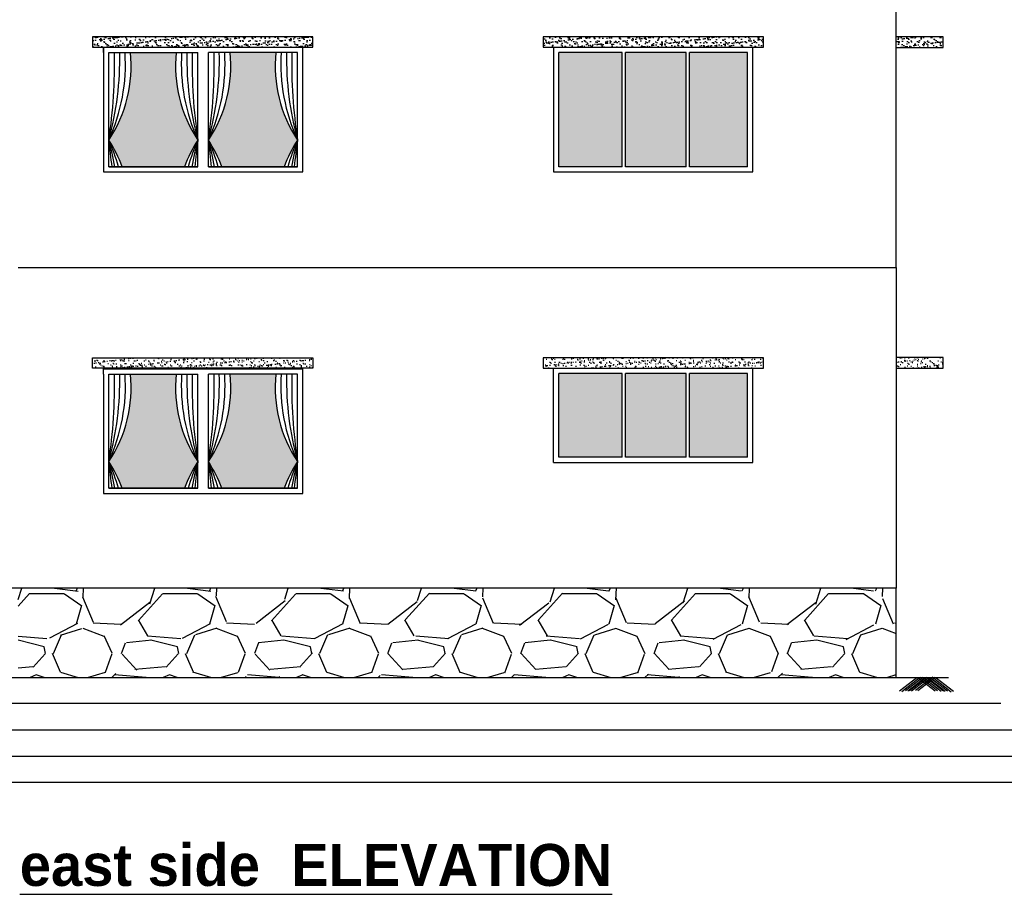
# Model space of a CAD drawing. Header units: millimetres. Extents: x 508 to 1792, y -198 to 270.
# Tile 4 of 11: x 1737 to 1747, y 85 to 93. Entities that reach past the tile are written whole.
import ezdxf

# ---------------------------------------------------------------- set-up
doc = ezdxf.new("R2010")
doc.units = ezdxf.units.MM
doc.styles.get("Standard").update_dxf_attribs({"font": 'verdana.ttf', "height": 0.8})
doc.dimstyles.get("Standard").update_dxf_attribs({"dimtxt": 0.8, "dimasz": 0.18, "dimexe": 0.18, "dimexo": 0.0625, "dimgap": 0.09, "dimtad": 0, "dimtih": 1, "dimtoh": 1, "dimzin": 0, "dimdsep": 46, "dimtxsty": 'Standard', "dimcen": 0.09, "dimadec": 0, "dimazin": 0, "dimtfac": 1, "dimtofl": 0, "dimtmove": 0, "dimatfit": 3, "dimfxl": 1, "dimtolj": 1, "dimtzin": 0, "dimarcsym": 0})
pattern_1 = [(37.50000000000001, (135.0083206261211, 124.3359328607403), (-0.001920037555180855, 0.05872958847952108), [0, -0.0463296, 0, -0.05181599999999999, 0, -0.04952999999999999]), (7.499999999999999, (135.0083206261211, 124.3359328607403), (0.05394279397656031, 0.0860190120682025), [0, -0.0249936, 0, -0.0417576, 0, -0.016002]), (327.5, (134.9708302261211, 124.3359328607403), (0.09491908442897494, 0.0001724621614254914), [0, -0.01524, 0, -0.054864, 0, -0.071628]), (317.5, (134.9708302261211, 124.3359328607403), (0.09162677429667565, 0.02675151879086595), [0, -0.007619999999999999, 0, -0.0359664, 0, -0.041148])]
pattern_2 = [(37.50000000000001, (119.2022498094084, 129.3304537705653), (-0.001920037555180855, 0.05872958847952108), [0, -0.0463296, 0, -0.05181599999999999, 0, -0.04952999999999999]), (7.499999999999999, (119.2022498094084, 129.3304537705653), (0.05394279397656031, 0.0860190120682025), [0, -0.0249936, 0, -0.0417576, 0, -0.016002]), (327.5, (119.1647594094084, 129.3304537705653), (0.09491908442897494, 0.0001724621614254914), [0, -0.01524, 0, -0.054864, 0, -0.071628]), (317.5, (119.1647594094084, 129.3304537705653), (0.09162677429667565, 0.02675151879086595), [0, -0.007619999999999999, 0, -0.0359664, 0, -0.041148])]

# ---------------------------------------------------------------- blocks, each defined once
blk = doc.blocks.new('*D174')
at = {"color": 0, "lineweight": -2, "ltscale": 0.25, "transparency": 16777216}
for p, q in [((1748.706775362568, 87.83161007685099), (1747.663397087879, 87.83213027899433)), ((1747.843307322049, 87.65204055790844), (1747.843062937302, 87.16187391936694)), ((1748.706351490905, 86.9814434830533), (1747.662973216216, 86.98196368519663)), ((1747.842973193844, 86.98187394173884), (1747.842883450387, 86.80187396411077)), ((1747.842883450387, 86.80187396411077), (1747.662883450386, 86.80187396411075))]:
    blk.add_line(p, q, dxfattribs=at)
at = {"color": 0, "ltscale": 0.25, "transparency": 16777216}
for points in [[(1747.813307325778, 87.6520555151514), (1747.873307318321, 87.65202560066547), (1747.843397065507, 87.83204053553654)], [(1747.813062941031, 87.16188887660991), (1747.873062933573, 87.16185896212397), (1747.842973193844, 86.98187394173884)]]:
    blk.add_solid(points, dxfattribs=at)
at = {"layer": 'Defpoints', "color": 0, "ltscale": 0.25, "transparency": 16777216}
for p in [(1748.7692753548, 87.83157891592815), (1747.842973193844, 86.98187394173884), (1748.768851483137, 86.98141232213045)]:
    blk.add_point(p, dxfattribs=at)
at = {"color": 0, "ltscale": 0.25, "transparency": 16777216, "insert": (1747.352819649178, 86.80187396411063), "char_height": 0.8, "attachment_point": 5}
blk.add_mtext('\\A1;{\\H0.1875x;0.85}', dxfattribs=at)

msp = doc.modelspace()

# ---------------------------------------------------------------- hatches: boundary and pattern name
h = msp.add_hatch()
h.set_pattern_fill('AR-SAND', color=18, scale=0.0012)
h.set_pattern_definition(pattern_2)
h.paths.add_polyline_path([(1740.000192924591, 93.09423292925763), (1737.900192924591, 93.09423292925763), (1737.900192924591, 92.99423292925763), (1738.0047336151, 92.99423292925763), (1738.0047336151, 92.99440384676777), (1739.904733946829, 92.99440384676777), (1739.904733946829, 92.99423292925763), (1740.000192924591, 92.99423292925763)])
h = msp.add_hatch()
h.set_pattern_fill('AR-SAND', color=18, scale=0.0012)
h.set_pattern_definition([(37.50000000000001, (134.3153882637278, 124.3371605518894), (-0.001920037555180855, 0.05872958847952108), [0, -0.0463296, 0, -0.05181599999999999, 0, -0.04952999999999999]), (7.499999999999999, (134.3153882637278, 124.3371605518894), (0.05394279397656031, 0.0860190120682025), [0, -0.0249936, 0, -0.0417576, 0, -0.016002]), (327.5, (134.2778978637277, 124.3371605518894), (0.09491908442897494, 0.0001724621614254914), [0, -0.01524, 0, -0.054864, 0, -0.071628]), (317.5, (134.2778978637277, 124.3371605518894), (0.09162677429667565, 0.02675151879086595), [0, -0.007619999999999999, 0, -0.0359664, 0, -0.041148])])
h.paths.add_polyline_path([(1744.295766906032, 92.99423292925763), (1744.295766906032, 93.09423292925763), (1742.195766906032, 93.09423292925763), (1742.195766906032, 92.99423292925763)])
h = msp.add_hatch()
h.set_pattern_fill('AR-SAND', color=18, scale=0.0012)
h.set_pattern_definition(pattern_1)
h.paths.add_polyline_path([(1746.011001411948, 92.99300523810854), (1746.011001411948, 93.09300523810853), (1745.561001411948, 93.09300523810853), (1745.561001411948, 92.99300523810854)])
h = msp.add_hatch(color=5)
h.dxf.hatch_style = 1
h.paths.add_polyline_path([(1738.054737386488, 92.10896646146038, -0.05484327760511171), (1738.183325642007, 91.85440395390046), (1738.776141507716, 91.85440395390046, -0.0548433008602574), (1738.904729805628, 92.10896657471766, -0.1754874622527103), (1738.698520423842, 92.94440395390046), (1738.260946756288, 92.94440395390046, -0.1754874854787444)])
h = msp.add_hatch(color=5)
h.dxf.hatch_style = 1
h.paths.add_polyline_path([(1739.004737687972, 92.10896656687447, -0.05484330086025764), (1739.133325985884, 91.85440394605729), (1739.72602981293, 91.85440394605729, -0.05484323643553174), (1739.854617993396, 92.10896625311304, -0.175487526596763), (1739.648408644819, 92.94440394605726), (1739.210947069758, 92.94440394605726, -0.1754874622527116)])
at = {"ltscale": 0.25}
h = msp.add_hatch(color=5, dxfattribs=at)
h.dxf.hatch_style = 1
h.paths.add_polyline_path([(1742.950766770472, 92.94423292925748), (1742.345766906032, 92.94423292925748), (1742.345766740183, 91.85423292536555), (1742.950766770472, 91.85423292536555)])
h = msp.add_hatch(color=5, dxfattribs=at)
h.dxf.hatch_style = 1
h.paths.add_polyline_path([(1742.980766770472, 91.85423292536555), (1743.560766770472, 91.85423292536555), (1743.560766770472, 92.94423292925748), (1742.980766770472, 92.94423292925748)])
h = msp.add_hatch(color=5, dxfattribs=at)
h.dxf.hatch_style = 1
h.paths.add_polyline_path([(1744.145766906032, 92.94423292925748), (1743.590766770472, 92.94423292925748), (1743.590766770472, 91.85423292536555), (1744.145766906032, 91.85423292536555)])
h = msp.add_hatch()
h.set_pattern_fill('AR-SAND', color=18, scale=0.0012)
h.set_pattern_definition(pattern_2)
h.paths.add_polyline_path([(1740.000192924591, 90.03279835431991), (1737.900192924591, 90.03279835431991), (1737.900192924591, 89.93279835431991), (1740.000192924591, 89.93279835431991)])
h = msp.add_hatch()
h.set_pattern_fill('AR-SAND', color=18, scale=0.0012)
h.set_pattern_definition([(37.50000000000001, (134.3153882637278, 124.3357259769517), (-0.001920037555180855, 0.05872958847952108), [0, -0.0463296, 0, -0.05181599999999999, 0, -0.04952999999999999]), (7.499999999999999, (134.3153882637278, 124.3357259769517), (0.05394279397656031, 0.0860190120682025), [0, -0.0249936, 0, -0.0417576, 0, -0.016002]), (327.5, (134.2778978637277, 124.3357259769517), (0.09491908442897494, 0.0001724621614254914), [0, -0.01524, 0, -0.054864, 0, -0.071628]), (317.5, (134.2778978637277, 124.3357259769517), (0.09162677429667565, 0.02675151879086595), [0, -0.007619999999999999, 0, -0.0359664, 0, -0.041148])])
h.paths.add_polyline_path([(1742.195766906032, 90.03279835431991), (1742.195766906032, 89.93279835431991), (1744.295766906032, 89.93279835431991), (1744.295766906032, 90.03279835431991)])
h = msp.add_hatch()
h.set_pattern_fill('AR-SAND', color=18, scale=0.0012)
h.set_pattern_definition(pattern_1)
h.paths.add_polyline_path([(1746.011001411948, 89.93300523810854), (1746.011001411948, 90.03300523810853), (1745.561001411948, 90.03300523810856), (1745.561001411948, 89.93300523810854)])
h = msp.add_hatch(color=5)
h.dxf.hatch_style = 1
h.paths.add_polyline_path([(1738.054737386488, 89.04120204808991, -0.05484327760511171), (1738.183325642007, 88.78663954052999), (1738.776141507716, 88.78663954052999, -0.0548433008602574), (1738.904729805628, 89.04120216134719, -0.1754874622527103), (1738.698520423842, 89.87663954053), (1738.260946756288, 89.87663954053, -0.1754874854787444)])
h = msp.add_hatch(color=5)
h.dxf.hatch_style = 1
h.paths.add_polyline_path([(1739.004737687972, 89.041202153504, -0.05484330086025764), (1739.133325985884, 88.78663953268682), (1739.72602981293, 88.78663953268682, -0.05484323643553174), (1739.854617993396, 89.04120183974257, -0.175487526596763), (1739.648408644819, 89.8766395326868), (1739.210947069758, 89.8766395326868, -0.1754874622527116)])
h = msp.add_hatch(color=5, dxfattribs=at)
h.dxf.hatch_style = 1
h.paths.add_polyline_path([(1742.950766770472, 89.882798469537), (1742.345766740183, 89.882798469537), (1742.345766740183, 89.08279846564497), (1742.950766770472, 89.08279846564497)])
h = msp.add_hatch(color=5, dxfattribs=at)
h.dxf.hatch_style = 1
h.paths.add_polyline_path([(1743.560766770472, 89.882798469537), (1742.980766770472, 89.882798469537), (1742.980766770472, 89.08279846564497), (1743.560766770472, 89.08279846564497)])
h = msp.add_hatch(color=5, dxfattribs=at)
h.dxf.hatch_style = 1
h.paths.add_polyline_path([(1744.145766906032, 89.88279835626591), (1743.590766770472, 89.882798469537), (1743.590766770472, 89.08279846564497), (1744.145766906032, 89.08279835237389)])
at = {"lineweight": 25}
h = msp.add_hatch(dxfattribs=at)
h.set_pattern_fill('GRAVEL', color=250, scale=0.05)
h.set_pattern_definition([(228.0127875, (262.9732216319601, 159.5929991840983), (-10.1600000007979, -11.42999999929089), [0.17086072, -16.9152418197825]), (184.969741, (262.8589216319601, 159.4659991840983), (15.23999999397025, 1.270000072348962), [0.2932023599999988, -29.02702444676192]), (132.5104471, (262.5668216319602, 159.4405991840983), (12.70000000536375, -13.96999999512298), [0.20674076, -20.46736139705]), (267.273689, (262.0715216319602, 159.1230991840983), (1.270000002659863, 25.39999999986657), [0.2670022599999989, -26.43321871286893]), (292.83365418, (262.0588216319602, 158.8563991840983), (-6.350000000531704, 15.23999999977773), [0.2618168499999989, -25.91990387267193]), (357.2736889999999, (262.1604216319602, 158.6150991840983), (-25.39999999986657, 1.270000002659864), [0.2670022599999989, -26.43321871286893]), (37.69424047, (262.4271216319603, 158.6023991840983), (-16.50999999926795, -12.70000000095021), [0.35309683, -34.9565576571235]), (72.25532837, (262.7065216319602, 158.8182991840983), (8.890000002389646, 27.93999999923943), [0.33335976, -33.0026283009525]), (121.42956562, (262.8081216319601, 159.1357991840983), (-10.16000000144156, 16.50999999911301), [0.2679065, -26.52277284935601]), (175.2363583, (262.6684216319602, 159.3643991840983), (13.96999999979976, -1.270000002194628), [0.3058566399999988, -14.98696847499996]), (222.3974378, (262.3636216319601, 159.3897991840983), (-15.23999999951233, -13.970000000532), [0.3955389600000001, -39.15838625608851]), (138.81407483, (263.3288216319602, 159.1103991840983), (-8.889999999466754, 7.620000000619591), [0.13500227, -13.365282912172]), (171.4692344, (263.2272216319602, 159.1992991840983), (16.51000000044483, -2.539999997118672), [0.25684099, -25.42731949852]), (225, (262.9732216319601, 159.2373991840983), (-1.776356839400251e-16, -1.27000000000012), [0.17960467, -1.616446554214]), (203.19859051, (262.8843216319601, 159.3897991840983), (6.350000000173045, 2.539999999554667), [0.09672065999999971, -9.575311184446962]), (291.80140949, (262.7954216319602, 159.3516991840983), (-1.270000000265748, 3.809999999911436), [0.13678281, -6.702376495]), (30.96375653, (262.8462216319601, 159.2246991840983), (3.810000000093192, 2.539999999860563), [0.2221598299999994, -7.183149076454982]), (161.56505118, (263.0367216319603, 159.3389991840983), (2.540000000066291, -1.269999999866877), [0.16064357, -3.855449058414]), (16.389540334, (262.0588216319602, 159.3516991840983), (12.70000000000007, 3.810000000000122), [0.225044, -22.2794133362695]), (70.34617594, (262.2747216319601, 159.4151991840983), (-5.080000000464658, -13.9699999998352), [0.18879947, -18.6911078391]), (293.19859051, (263.0367216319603, 159.5929991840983), (-2.539999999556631, 6.350000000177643), [0.1934400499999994, -9.478591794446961]), (343.6104596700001, (263.1129216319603, 159.4151991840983), (-12.70000000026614, 3.80999999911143), [0.2250439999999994, -22.27941333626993]), (339.44395478, (262.0588216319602, 158.5642991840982), (-6.349999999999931, 2.540000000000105), [0.2170175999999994, -10.63386715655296]), (294.7751406, (262.2620216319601, 158.4880991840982), (-6.350000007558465, 13.96999999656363), [0.18183606, -18.00179669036]), (66.80140949, (263.0494216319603, 158.3229991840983), (2.539999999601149, 6.350000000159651), [0.19344005, -9.478591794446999]), (17.35402464, (263.1256216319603, 158.5007991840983), (-16.50999999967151, -5.080000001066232), [0.2128913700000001, -21.0761879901]), (69.44395478, (262.4271216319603, 158.3229991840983), (-2.54000000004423, -6.349999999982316), [0.1085088, -10.742375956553]), (101.309932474, (262.9732216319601, 158.3229991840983), (-1.2700000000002, 5.080000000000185), [0.0647573, -6.410997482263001]), (165.963756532, (262.9605216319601, 158.3864991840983), (3.809999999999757, -1.269999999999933), [0.26181685, -4.9745272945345]), (186.00900596, (262.7065216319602, 158.4499991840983), (12.69999999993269, 1.270000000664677), [0.2426334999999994, -24.02068243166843]), (303.69006753, (262.8462216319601, 159.1103991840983), (-1.270000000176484, 2.539999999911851), [0.18316194, -4.39588817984]), (353.15722659, (262.9478216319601, 158.9579991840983), (21.59000000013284, -2.539999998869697), [0.31977838, -31.6580045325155]), (60.9453959, (263.2653216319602, 158.9198991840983), (-5.080000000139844, -8.889999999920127), [0.13075412, -12.944696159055]), (90, (263.3288216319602, 159.0341991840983), (-1.27, 1.27), [0.0762, -1.1938]), (120.25643716, (262.6811216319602, 158.4880991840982), (5.079999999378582, -8.890000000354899), [0.17643348, -17.4669703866]), (48.01278749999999, (262.5922216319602, 158.6404991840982), (10.16000000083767, 11.4299999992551), [0.34172144, -16.7443810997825]), (0, (262.8208216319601, 158.8944991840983), (1.27, 1.27), [0.3302, -0.9398]), (325.3048465, (263.1510216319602, 158.8944991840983), (12.70000000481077, -8.889999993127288), [0.20080478, -19.87965836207]), (254.0546040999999, (263.3161216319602, 158.7801991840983), (-1.269999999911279, -5.080000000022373), [0.18491454, -9.060825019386]), (207.64597536, (263.2653216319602, 158.6023991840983), (-24.13000000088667, -12.69999999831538), [0.3010725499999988, -29.80623221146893]), (175.42607874, (262.9986216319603, 158.4626991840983), (-16.50999999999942, 1.269999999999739), [0.31851473, -31.53292322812])])
h.paths.add_polyline_path([(1745.561001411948, 86.9830052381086), (1745.561001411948, 87.83300523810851), (1737.191001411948, 87.83300523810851), (1737.191001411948, 86.9830052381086)])

# ---------------------------------------------------------------- linework, layer by layer
for p, q in [((1745.561001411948, 90.89300523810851), (1745.561001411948, 95.00300523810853)), ((1744.295766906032, 93.09423292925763), (1742.195766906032, 93.09423292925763)), ((1742.195766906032, 93.09423292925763), (1742.195766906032, 92.99423292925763)), ((1744.295766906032, 92.99423292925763), (1744.295766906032, 93.09423292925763)), ((1746.011001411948, 93.09300523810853), (1745.561001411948, 93.09300523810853)), ((1746.011001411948, 92.99300523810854), (1746.011001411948, 93.09300523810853)), ((1738.0047336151, 92.94440384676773), (1738.0047336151, 92.99440384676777)), ((1738.0047336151, 92.99440384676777), (1739.904733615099, 92.99440384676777)), ((1738.0047336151, 92.94440384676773), (1738.0047336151, 91.80440384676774)), ((1738.004733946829, 92.99440372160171), (1739.904733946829, 92.99440372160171)), ((1738.004733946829, 92.99440372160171), (1738.004733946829, 91.80440372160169)), ((1739.904733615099, 91.80440384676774), (1739.904733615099, 92.99440384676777)), ((1739.904733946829, 91.80440372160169), (1739.904733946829, 92.99440372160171)), ((1742.195766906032, 92.99423292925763), (1744.295766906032, 92.99423292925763)), ((1742.295766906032, 92.99423292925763), (1742.295766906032, 91.80423292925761)), ((1744.195766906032, 91.80423292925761), (1744.195766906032, 92.99423292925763)), ((1745.561001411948, 92.99300523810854), (1746.011001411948, 92.99300523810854)), ((1738.0047336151, 91.80440384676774), (1739.904733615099, 91.80440384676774)), ((1738.004733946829, 91.80440372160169), (1739.904733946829, 91.80440372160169)), ((1742.295766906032, 91.80423292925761), (1744.195766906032, 91.80423292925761)), ((1737.191001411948, 90.89300523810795), (1745.561001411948, 90.89300523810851)), ((1745.561001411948, 90.89300523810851), (1745.561001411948, 87.83300523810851)), ((1744.295766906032, 90.03279835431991), (1742.195766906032, 90.03279835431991)), ((1742.195766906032, 90.03279835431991), (1742.195766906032, 89.93279835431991)), ((1744.295766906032, 89.93279835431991), (1744.295766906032, 90.03279835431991)), ((1746.011001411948, 90.03300523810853), (1745.561001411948, 90.03300523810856)), ((1746.011001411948, 89.93300523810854), (1746.011001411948, 90.03300523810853)), ((1742.195766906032, 89.93279835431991), (1744.295766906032, 89.93279835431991)), ((1742.295766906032, 89.03279835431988), (1742.295766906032, 89.93279835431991)), ((1744.195766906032, 89.03279835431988), (1744.195766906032, 89.93279835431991)), ((1745.561001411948, 89.93300523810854), (1746.011001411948, 89.93300523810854)), ((1738.0047336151, 89.87663943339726), (1738.0047336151, 89.9266394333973)), ((1738.0047336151, 89.9266394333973), (1739.904733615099, 89.9266394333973)), ((1738.0047336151, 89.87663943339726), (1738.0047336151, 88.73663943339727)), ((1738.004733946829, 89.92663930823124), (1739.904733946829, 89.92663930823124)), ((1739.904733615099, 88.73663943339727), (1739.904733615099, 89.9266394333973)), ((1742.295766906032, 89.03279835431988), (1744.195766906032, 89.03279835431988)), ((1738.0047336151, 88.73663943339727), (1739.904733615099, 88.73663943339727)), ((1738.004733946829, 88.73663930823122), (1739.904733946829, 88.73663930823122)), ((1745.561001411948, 87.83300523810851), (1736.091001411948, 87.83300523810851)), ((1745.561001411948, 86.9830052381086), (1745.561001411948, 87.83300523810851)), ((1736.061001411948, 86.9830052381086), (1745.561001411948, 86.9830052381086)), ((1745.561001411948, 86.9830052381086), (1746.061001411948, 86.9830052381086)), ((1746.561001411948, 86.7330052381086), (1735.061001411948, 86.7330052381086)), ((1734.561001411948, 86.4830052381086), (1747.061001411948, 86.4830052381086)), ((1734.061001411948, 86.2330052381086), (1747.561001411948, 86.2330052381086)), ((1733.561001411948, 85.9830052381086), (1748.061001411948, 85.9830052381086))]:
    msp.add_line(p, q, dxfattribs=at)
at = {"ltscale": 0.25}
for p, q in [((1737.900192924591, 93.09423292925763), (1737.900192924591, 92.99423292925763)), ((1740.000192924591, 93.09423292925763), (1737.900192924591, 93.09423292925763)), ((1740.000192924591, 92.99423292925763), (1740.000192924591, 93.09423292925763)), ((1737.900192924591, 92.99423292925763), (1740.000192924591, 92.99423292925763)), ((1737.900192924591, 89.93279835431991), (1737.900192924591, 90.03279835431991)), ((1737.900192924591, 90.03279835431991), (1740.000192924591, 90.03279835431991)), ((1740.000192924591, 90.03279835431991), (1740.000192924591, 89.93279835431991)), ((1740.000192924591, 89.93279835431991), (1737.900192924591, 89.93279835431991))]:
    msp.add_line(p, q, dxfattribs=at)
at = {"color": 30, "true_color": 0xf9911a}
for p, q in [((1738.054733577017, 91.85440395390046), (1738.054733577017, 92.94440395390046)), ((1738.054733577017, 92.94440395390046), (1738.904731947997, 92.94440395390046)), ((1738.054736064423, 91.85440384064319), (1738.054735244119, 92.94440384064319)), ((1738.904731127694, 91.85440395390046), (1738.904731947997, 92.94440395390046)), ((1739.004733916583, 91.85440395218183), (1739.004733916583, 92.94440395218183)), ((1739.854733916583, 92.94440394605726), (1739.004735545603, 92.94440394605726)), ((1739.004736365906, 91.85440394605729), (1739.004735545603, 92.94440394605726)), ((1739.854621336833, 91.85440383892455), (1739.854621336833, 92.94440383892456)), ((1739.854733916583, 91.85440394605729), (1739.854733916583, 92.94440394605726)), ((1742.950766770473, 92.94423292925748), (1742.345766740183, 92.94423292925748)), ((1742.345766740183, 91.85423292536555), (1742.345766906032, 92.94423292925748)), ((1742.950766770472, 91.85423292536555), (1742.950766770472, 92.94423292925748)), ((1742.980766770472, 91.85423292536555), (1742.980766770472, 92.94423292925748)), ((1743.560766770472, 92.94423292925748), (1742.980766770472, 92.94423292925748)), ((1743.560766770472, 91.85423292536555), (1743.560766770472, 92.94423292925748)), ((1744.145766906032, 92.94423292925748), (1743.590766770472, 92.94423292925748)), ((1743.590766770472, 91.85423292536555), (1743.590766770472, 92.94423292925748)), ((1744.145766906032, 91.85423292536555), (1744.145766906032, 92.94423292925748)), ((1738.904731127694, 91.85440395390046), (1738.054733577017, 91.85440395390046)), ((1738.054736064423, 91.85440384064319), (1738.9047336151, 91.85440384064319)), ((1739.854621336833, 91.85440383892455), (1739.004733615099, 91.85440383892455)), ((1739.004736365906, 91.85440394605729), (1739.854733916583, 91.85440394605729)), ((1742.950766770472, 91.85423292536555), (1742.345766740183, 91.85423292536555)), ((1743.560766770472, 91.85423292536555), (1742.980766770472, 91.85423292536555)), ((1744.145766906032, 91.85423292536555), (1743.590766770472, 91.85423292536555)), ((1738.054733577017, 88.78663954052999), (1738.054733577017, 89.87663954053)), ((1738.054733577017, 89.87663954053), (1738.904731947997, 89.87663954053)), ((1738.054736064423, 88.78663942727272), (1738.054735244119, 89.87663942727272)), ((1738.904731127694, 88.78663954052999), (1738.904731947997, 89.87663954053)), ((1739.004733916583, 88.78663953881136), (1739.004733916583, 89.87663953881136)), ((1739.854733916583, 89.8766395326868), (1739.004735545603, 89.8766395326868)), ((1739.004736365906, 88.78663953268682), (1739.004735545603, 89.8766395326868)), ((1739.854621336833, 88.78663942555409), (1739.854621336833, 89.87663942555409)), ((1739.854733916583, 88.78663953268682), (1739.854733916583, 89.8766395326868)), ((1742.345766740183, 89.08279846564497), (1742.345766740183, 89.882798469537)), ((1742.950766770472, 89.882798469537), (1742.345766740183, 89.882798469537)), ((1742.950766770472, 89.08279846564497), (1742.950766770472, 89.882798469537)), ((1743.560766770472, 89.882798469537), (1742.980766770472, 89.882798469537)), ((1742.980766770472, 89.08279846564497), (1742.980766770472, 89.882798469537)), ((1743.560766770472, 89.08279846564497), (1743.560766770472, 89.882798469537)), ((1744.145766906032, 89.88279835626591), (1743.590766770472, 89.882798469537)), ((1743.590766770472, 89.08279846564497), (1743.590766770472, 89.882798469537)), ((1744.145766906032, 89.08279835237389), (1744.145766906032, 89.88279835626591)), ((1742.950766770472, 89.08279846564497), (1742.345766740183, 89.08279846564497)), ((1743.560766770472, 89.08279846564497), (1742.980766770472, 89.08279846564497)), ((1744.145766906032, 89.08279835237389), (1743.590766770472, 89.08279846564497)), ((1738.904731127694, 88.78663954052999), (1738.054733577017, 88.78663954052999)), ((1738.054736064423, 88.78663942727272), (1738.9047336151, 88.78663942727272)), ((1739.854621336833, 88.78663942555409), (1739.004733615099, 88.78663942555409)), ((1739.004736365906, 88.78663953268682), (1739.854733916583, 88.78663953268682))]:
    msp.add_line(p, q, dxfattribs=at)
for p, q in [((1738.904733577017, 91.854403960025), (1738.904733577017, 92.944403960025)), ((1738.904733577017, 88.78663954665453), (1738.904733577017, 89.87663954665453))]:
    msp.add_line(p, q)
at = {"color": 3, "ltscale": 0.05}
for p, q in [((1745.757898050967, 86.97838254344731), (1745.592612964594, 86.85080059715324)), ((1745.779725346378, 86.97441740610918), (1745.614440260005, 86.84683545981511)), ((1745.815439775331, 86.98235010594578), (1745.650154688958, 86.85476815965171)), ((1745.837267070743, 86.97838496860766), (1745.67198198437, 86.85080302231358)), ((1745.853138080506, 86.98234768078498), (1745.687852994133, 86.85476573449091)), ((1745.874965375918, 86.97838254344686), (1745.709680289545, 86.85080059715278)), ((1745.91067980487, 86.98631524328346), (1745.745394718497, 86.85873329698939)), ((1745.932507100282, 86.98235010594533), (1745.767222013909, 86.85476815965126)), ((1745.768823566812, 86.98235010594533), (1745.934108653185, 86.85476815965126)), ((1745.790650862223, 86.98631524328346), (1745.955935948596, 86.85873329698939)), ((1745.826365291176, 86.97838254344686), (1745.991650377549, 86.85080059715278)), ((1745.848192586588, 86.98234768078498), (1746.013477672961, 86.85476573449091)), ((1745.864063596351, 86.97838496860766), (1746.029348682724, 86.85080302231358)), ((1745.885890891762, 86.98235010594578), (1746.051175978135, 86.85476815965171)), ((1745.921605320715, 86.97441740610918), (1746.086890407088, 86.84683545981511)), ((1745.943432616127, 86.97838254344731), (1746.1087177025, 86.85080059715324))]:
    msp.add_line(p, q, dxfattribs=at)
at = {"color": 1}
for centre, radius, start, end in [((1735.300021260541, 92.8765010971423), 2.859645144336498, 344.4307980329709, 1.360629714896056), ((1733.371935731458, 92.83164753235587), 4.738237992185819, 351.226946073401, 1.363604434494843), ((1736.485683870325, 92.83252058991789), 1.72784823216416, 335.2436594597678, 3.712674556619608), ((1737.004327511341, 92.81140490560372), 1.263637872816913, 326.2282466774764, 6.04162756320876), ((1739.955139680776, 92.811405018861), 1.263637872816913, 173.9583724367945, 213.7717533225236), ((1740.473783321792, 92.83252070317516), 1.72784823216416, 176.2873254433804, 204.7563405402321), ((1741.659445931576, 92.87650121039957), 2.859645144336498, 178.6393702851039, 195.569201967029), ((1743.587531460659, 92.83164764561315), 4.738237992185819, 178.6363955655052, 188.7730539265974), ((1736.250021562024, 92.8765012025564), 2.859645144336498, 344.4307980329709, 1.360629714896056), ((1734.321936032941, 92.83164763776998), 4.738237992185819, 351.226946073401, 1.363604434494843), ((1737.435684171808, 92.832520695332), 1.72784823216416, 335.2436594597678, 3.712674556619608), ((1737.954327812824, 92.81140501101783), 1.263637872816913, 326.2282466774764, 6.041627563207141), ((1740.905027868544, 92.81140469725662), 1.263637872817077, 173.9583724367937, 213.7717533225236), ((1741.423671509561, 92.83252038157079), 1.727848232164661, 176.2873254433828, 204.7563405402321), ((1742.609334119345, 92.87650088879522), 2.859645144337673, 178.6393702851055, 195.569201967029), ((1744.537419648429, 92.83164732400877), 4.738237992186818, 178.6363955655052, 188.7730539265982), ((1736.96211288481, 91.39728591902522), 1.303962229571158, 20.52162400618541, 33.07819391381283), ((1733.058285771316, 91.37346904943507), 5.050295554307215, 5.464504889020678, 8.374025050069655), ((1736.41819777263, 91.37503935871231), 1.793574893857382, 15.50174527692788, 24.15445888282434), ((1735.153951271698, 91.32774882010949), 3.004140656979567, 10.09668568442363, 15.07284852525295), ((1739.997354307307, 91.3972860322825), 1.303962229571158, 146.9218060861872, 159.4783759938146), ((1740.541269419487, 91.37503947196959), 1.793574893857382, 155.8455411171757, 164.4982547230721), ((1741.805515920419, 91.32774893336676), 3.004140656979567, 164.9271514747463, 169.9033143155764), ((1743.901181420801, 91.37346916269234), 5.050295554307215, 171.625974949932, 174.5354951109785), ((1737.912113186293, 91.39728602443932), 1.303962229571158, 20.52162400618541, 33.07819391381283), ((1734.008286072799, 91.37346915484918), 5.050295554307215, 5.464504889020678, 8.374025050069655), ((1737.368198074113, 91.37503946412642), 1.793574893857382, 15.50174527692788, 24.15445888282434), ((1736.103951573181, 91.3277489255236), 3.004140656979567, 10.09668568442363, 15.07284852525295), ((1740.947242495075, 91.39728571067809), 1.303962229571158, 146.9218060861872, 159.4783759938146), ((1741.491157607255, 91.37503915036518), 1.793574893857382, 155.8455411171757, 164.4982547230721), ((1742.755404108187, 91.32774861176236), 3.004140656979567, 164.9271514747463, 169.9033143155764), ((1744.851069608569, 91.37346884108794), 5.050295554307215, 171.6259749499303, 174.5354951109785), ((1735.300021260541, 89.80873668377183), 2.859645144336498, 344.4307980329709, 1.360629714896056), ((1733.371935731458, 89.7638831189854), 4.738237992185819, 351.226946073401, 1.363604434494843), ((1736.485683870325, 89.76475617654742), 1.72784823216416, 335.2436594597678, 3.712674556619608), ((1737.004327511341, 89.74364049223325), 1.263637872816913, 326.2282466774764, 6.04162756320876), ((1739.955139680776, 89.74364060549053), 1.263637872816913, 173.9583724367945, 213.7717533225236), ((1740.473783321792, 89.7647562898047), 1.72784823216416, 176.2873254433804, 204.7563405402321), ((1741.659445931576, 89.8087367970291), 2.859645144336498, 178.6393702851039, 195.569201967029), ((1743.587531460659, 89.76388323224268), 4.738237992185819, 178.6363955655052, 188.7730539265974), ((1736.250021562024, 89.80873678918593), 2.859645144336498, 344.4307980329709, 1.360629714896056), ((1734.321936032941, 89.7638832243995), 4.738237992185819, 351.226946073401, 1.363604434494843), ((1737.435684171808, 89.76475628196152), 1.72784823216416, 335.2436594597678, 3.712674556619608), ((1737.954327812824, 89.74364059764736), 1.263637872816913, 326.2282466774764, 6.041627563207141), ((1740.905027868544, 89.74364028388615), 1.263637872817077, 173.9583724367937, 213.7717533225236), ((1741.423671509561, 89.76475596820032), 1.727848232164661, 176.2873254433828, 204.7563405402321), ((1742.609334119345, 89.80873647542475), 2.859645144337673, 178.6393702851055, 195.569201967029), ((1744.537419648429, 89.7638829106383), 4.738237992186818, 178.6363955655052, 188.7730539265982), ((1736.96211288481, 88.32952150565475), 1.303962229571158, 20.52162400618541, 33.07819391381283), ((1733.058285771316, 88.3057046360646), 5.050295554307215, 5.464504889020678, 8.374025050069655), ((1736.41819777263, 88.30727494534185), 1.793574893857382, 15.50174527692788, 24.15445888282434), ((1735.153951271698, 88.25998440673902), 3.004140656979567, 10.09668568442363, 15.07284852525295), ((1739.997354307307, 88.32952161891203), 1.303962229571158, 146.9218060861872, 159.4783759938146), ((1740.541269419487, 88.30727505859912), 1.793574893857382, 155.8455411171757, 164.4982547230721), ((1741.805515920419, 88.2599845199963), 3.004140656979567, 164.9271514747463, 169.9033143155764), ((1743.901181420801, 88.30570474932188), 5.050295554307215, 171.625974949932, 174.5354951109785), ((1737.912113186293, 88.32952161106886), 1.303962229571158, 20.52162400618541, 33.07819391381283), ((1734.008286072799, 88.3057047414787), 5.050295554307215, 5.464504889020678, 8.374025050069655), ((1737.368198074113, 88.30727505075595), 1.793574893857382, 15.50174527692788, 24.15445888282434), ((1736.103951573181, 88.25998451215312), 3.004140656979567, 10.09668568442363, 15.07284852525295), ((1740.947242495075, 88.32952129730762), 1.303962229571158, 146.9218060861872, 159.4783759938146), ((1741.491157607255, 88.30727473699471), 1.793574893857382, 155.8455411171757, 164.4982547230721), ((1742.755404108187, 88.25998419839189), 3.004140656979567, 164.9271514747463, 169.9033143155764), ((1744.851069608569, 88.30570442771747), 5.050295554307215, 171.6259749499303, 174.5354951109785)]:
    msp.add_arc(centre, radius, start, end, dxfattribs=at)
at = {"layer": 'Defpoints'}
for p, q in [((1738.0547336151, 91.85440384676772), (1738.0547336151, 92.94440384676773)), ((1738.0547336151, 88.78663943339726), (1738.0547336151, 89.87663943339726))]:
    msp.add_line(p, q, dxfattribs=at)

# ---------------------------------------------------------------- texts
at = {"lineweight": 25, "insert": (1737.206527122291, 85.3938181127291), "char_height": 0.4, "width": 8.855474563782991, "attachment_point": 1}
msp.add_mtext('{\\fEngravers MT|b1|i0|c0|p18;\\Least side  ELEVATION}', dxfattribs=at)

# ---------------------------------------------------------------- dimensions: what is measured, and where the dimension line sits
at = {"ltscale": 0.25}
dim = msp.add_aligned_dim(p1=(1748.7692753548, 87.83157891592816), p2=(1748.768851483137, 86.98141232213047), distance=-0.925878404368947, text='{\\H0.1875x;<>}', dimstyle='Standard', dxfattribs=at)
dim.commit()
dim.dimension.update_dxf_attribs({"geometry": '*D174', "text_midpoint": (1747.352819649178, 86.80187396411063)})

doc.saveas('drawing.dxf')
